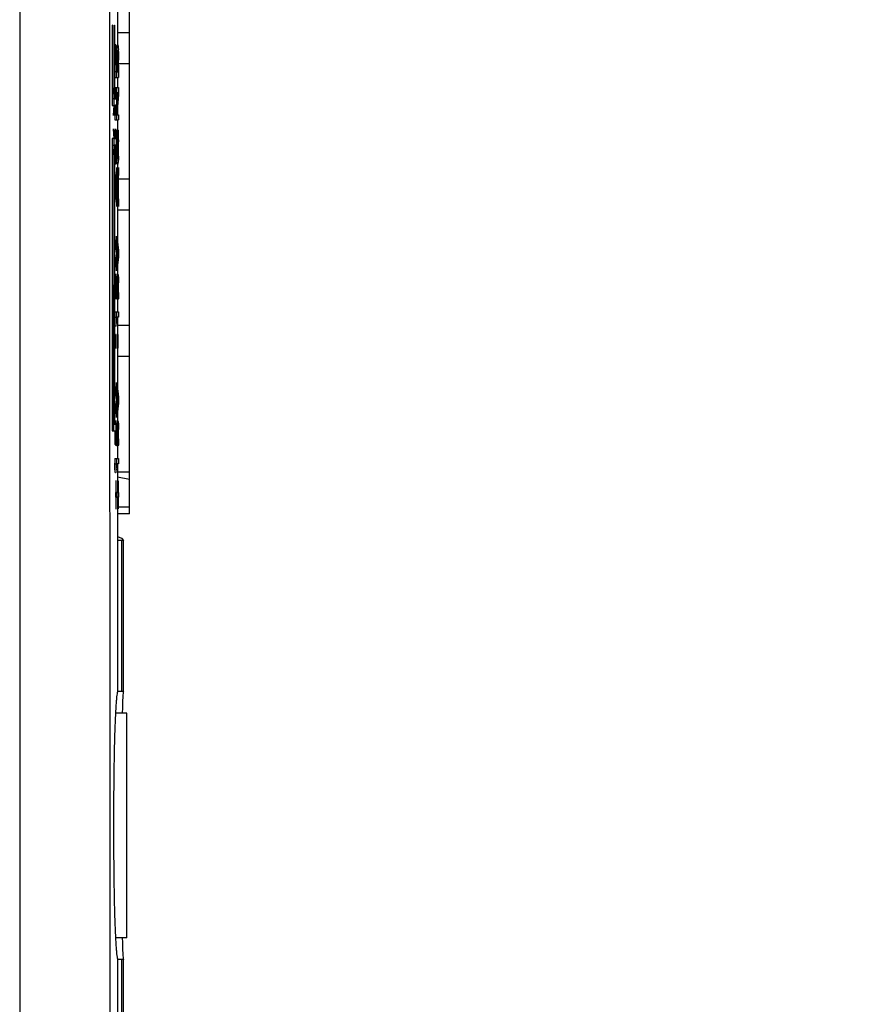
# Model space of a CAD drawing. Header units: inches. Extents: x 0 to 34, y 0 to 22.
# Tile 20 of 129: x 15.9 to 16.8, y 8.6 to 9.6. Entities that reach past the tile are written whole.
import ezdxf

# ---------------------------------------------------------------- set-up
doc = ezdxf.new("R2010")
doc.units = ezdxf.units.IN
doc.header["$LTSCALE"] = 1.87
doc.header["$MEASUREMENT"] = 0
doc.layers.get('0').update_dxf_attribs({"linetype": 'CONTINUOUS'})
doc.layers.add('DIMENSIONS', color=7, linetype='CONTINUOUS')
doc.styles.get("Standard").update_dxf_attribs({"font": 'txt', "width": 0.8})
doc.dimstyles.new('DIMSTYLE_1', dxfattribs={"dimtxt": 0.125, "dimasz": 0.18, "dimexe": 0.18, "dimexo": 0.0625, "dimgap": 0.09, "dimtad": 0, "dimtih": 1, "dimtoh": 1, "dimzin": 4, "dimdsep": 46, "dimtxsty": 'STANDARD', "dimblk": '_FILLED', "dimblk1": '_FILLED', "dimblk2": '_FILLED', "dimcen": 0.09, "dimadec": 0, "dimazin": 0, "dimtp": 0.01, "dimtm": 0.01, "dimtfac": 1, "dimtofl": 0, "dimtmove": 0, "dimatfit": 3, "dimldrblk": '_FILLED', "dimfxl": 1, "dimtolj": 1, "dimtzin": 4, "dimarcsym": 0})

# ---------------------------------------------------------------- blocks, each defined once
blk = doc.blocks.new('*D4')
at = {"layer": 'DIMENSIONS', "color": 2, "linetype": 'CONTINUOUS'}
blk.add_line((16.1264, 10.2948), (16.7389, 10.2948), dxfattribs=at)
at = {"layer": 'DIMENSIONS', "color": 2, "linetype": 'CONTINUOUS', "insert": (16.8014, 10.3573), "char_height": 0.125, "width": 1.125, "attachment_point": 1, "line_spacing_factor": 0.9}
blk.add_mtext('2.90{\\Ftxt.shx;\\W1.000000;\\H0.125000; }[73.8]', dxfattribs=at)
blk = doc.blocks.new('_FILLED')
at = {"color": 0, "linetype": 'BYBLOCK'}
blk.add_solid([(0, 0), (-1, 0.1736), (-1, -0.1736)], dxfattribs=at)
blk = doc.blocks.new('*D5')
at = {"layer": 'DIMENSIONS', "color": 2, "linetype": 'CONTINUOUS'}
blk.add_line((16.1264, 10.5648), (16.7389, 10.5648), dxfattribs=at)
at = {"layer": 'DIMENSIONS', "color": 2, "linetype": 'CONTINUOUS', "insert": (16.8014, 10.6273), "char_height": 0.125, "width": 1.125, "attachment_point": 1, "line_spacing_factor": 0.9}
blk.add_mtext('3.17{\\Ftxt.shx;\\W1.000000;\\H0.125000; }[80.6]', dxfattribs=at)
blk = doc.blocks.new('*D6')
at = {"layer": 'DIMENSIONS', "color": 2, "linetype": 'CONTINUOUS'}
blk.add_line((16.1264, 10.8348), (16.7389, 10.8348), dxfattribs=at)
at = {"layer": 'DIMENSIONS', "color": 2, "linetype": 'CONTINUOUS', "insert": (16.8014, 10.8973), "char_height": 0.125, "width": 1.125, "attachment_point": 1, "line_spacing_factor": 0.9}
blk.add_mtext('3.44{\\Ftxt.shx;\\W1.000000;\\H0.125000; }[87.5]', dxfattribs=at)
blk = doc.blocks.new('*D7')
at = {"layer": 'DIMENSIONS', "color": 2, "linetype": 'CONTINUOUS'}
blk.add_line((16.1264, 11.1048), (16.7389, 11.1048), dxfattribs=at)
at = {"layer": 'DIMENSIONS', "color": 2, "linetype": 'CONTINUOUS', "insert": (16.8014, 11.1673), "char_height": 0.125, "width": 1.125, "attachment_point": 1, "line_spacing_factor": 0.9}
blk.add_mtext('3.71{\\Ftxt.shx;\\W1.000000;\\H0.125000; }[94.3]', dxfattribs=at)
blk = doc.blocks.new('*D8')
at = {"layer": 'DIMENSIONS', "color": 2, "linetype": 'CONTINUOUS'}
blk.add_line((16.1264, 11.5048), (16.7389, 11.5048), dxfattribs=at)
at = {"layer": 'DIMENSIONS', "color": 2, "linetype": 'CONTINUOUS', "insert": (16.8014, 11.5673), "char_height": 0.125, "width": 1.225, "attachment_point": 1, "line_spacing_factor": 0.9}
blk.add_mtext('4.11{\\Ftxt.shx;\\W1.000000;\\H0.125000; }[104.5]', dxfattribs=at)
blk = doc.blocks.new('*D9')
at = {"layer": 'DIMENSIONS', "color": 2, "linetype": 'CONTINUOUS'}
blk.add_line((16.1264, 11.7748), (16.7389, 11.7748), dxfattribs=at)
at = {"layer": 'DIMENSIONS', "color": 2, "linetype": 'CONTINUOUS', "insert": (16.8014, 11.8373), "char_height": 0.125, "width": 1.225, "attachment_point": 1, "line_spacing_factor": 0.9}
blk.add_mtext('4.38{\\Ftxt.shx;\\W1.000000;\\H0.125000; }[111.4]', dxfattribs=at)
blk = doc.blocks.new('*D10')
at = {"layer": 'DIMENSIONS', "color": 2, "linetype": 'CONTINUOUS'}
blk.add_line((16.1264, 12.0448), (16.7389, 12.0448), dxfattribs=at)
at = {"layer": 'DIMENSIONS', "color": 2, "linetype": 'CONTINUOUS', "insert": (16.8014, 12.1073), "char_height": 0.125, "width": 1.225, "attachment_point": 1, "line_spacing_factor": 0.9}
blk.add_mtext('4.65{\\Ftxt.shx;\\W1.000000;\\H0.125000; }[118.2]', dxfattribs=at)

msp = doc.modelspace()

# ---------------------------------------------------------------- linework, layer by layer
at = {"color": 7, "linetype": 'CONTINUOUS'}
for p, q in [((16.0514, 9.099), (16.0514, 12.1537)), ((16.034, 9.6003), (16.0337, 9.6003)), ((16.0337, 9.6003), (16.0337, 9.5179)), ((16.034, 9.5248), (16.034, 9.6003)), ((16.0357, 9.6003), (16.036, 9.6003)), ((16.0357, 9.5179), (16.0357, 9.6003)), ((16.036, 9.6003), (16.036, 9.5248)), ((16.0377, 9.5792), (16.0374, 9.5799)), ((16.0391, 9.5794), (16.0394, 9.5799)), ((16.0365, 9.5709), (16.0364, 9.5654)), ((16.0366, 9.5749), (16.0365, 9.5709)), ((16.0368, 9.5777), (16.0366, 9.5749)), ((16.0367, 9.5673), (16.0368, 9.5699)), ((16.0368, 9.5699), (16.0372, 9.5735)), ((16.0372, 9.5735), (16.0373, 9.5739)), ((16.0382, 9.5731), (16.0377, 9.5792)), ((16.0379, 9.5716), (16.038, 9.5701)), ((16.0383, 9.57), (16.0382, 9.5731)), ((16.0384, 9.5654), (16.0385, 9.5709)), ((16.0385, 9.5709), (16.0386, 9.574)), ((16.0386, 9.5749), (16.0391, 9.5794)), ((16.0388, 9.5699), (16.0386, 9.5637)), ((16.0389, 9.5723), (16.0388, 9.5699)), ((16.0396, 9.5734), (16.0395, 9.5739)), ((16.04, 9.5685), (16.0396, 9.5734)), ((16.04, 9.577), (16.0401, 9.5753)), ((16.0402, 9.5731), (16.0403, 9.5693)), ((16.0366, 9.5638), (16.0367, 9.5673)), ((16.0383, 9.5643), (16.0383, 9.5692)), ((16.0401, 9.5656), (16.04, 9.5685)), ((16.0401, 9.5621), (16.0401, 9.5656)), ((16.0403, 9.5693), (16.0403, 9.5643)), ((16.0364, 9.5584), (16.0364, 9.5466)), ((16.0366, 9.5523), (16.0366, 9.559)), ((16.0381, 9.5523), (16.0366, 9.5523)), ((16.0381, 9.559), (16.0381, 9.5578)), ((16.0381, 9.5578), (16.0381, 9.5523)), ((16.0384, 9.5466), (16.0384, 9.5584)), ((16.0386, 9.559), (16.0386, 9.5523)), ((16.0386, 9.5523), (16.0401, 9.5523)), ((16.0401, 9.5523), (16.0401, 9.5578)), ((16.0404, 9.559), (16.0404, 9.5581)), ((16.0404, 9.5581), (16.0404, 9.5466)), ((16.0364, 9.5466), (16.0404, 9.5466)), ((16.0357, 9.5272), (16.0351, 9.536)), ((16.0351, 9.536), (16.0353, 9.5248)), ((16.0364, 9.5361), (16.0404, 9.5361)), ((16.0364, 9.5361), (16.0364, 9.5309)), ((16.0364, 9.5309), (16.0371, 9.5309)), ((16.0371, 9.536), (16.0381, 9.5219)), ((16.0373, 9.5248), (16.0371, 9.536)), ((16.0375, 9.5309), (16.038, 9.5309)), ((16.038, 9.5309), (16.0377, 9.5273)), ((16.0384, 9.5289), (16.0384, 9.5361)), ((16.04, 9.5309), (16.0384, 9.5309)), ((16.0384, 9.5108), (16.04, 9.5309)), ((16.0404, 9.5361), (16.0404, 9.5289)), ((16.0353, 9.5248), (16.034, 9.5248)), ((16.036, 9.5248), (16.0373, 9.5248)), ((16.0381, 9.5219), (16.0371, 9.5077)), ((16.038, 9.5239), (16.0384, 9.5289)), ((16.0404, 9.5289), (16.0387, 9.5081)), ((16.0337, 9.5179), (16.0353, 9.5179)), ((16.0353, 9.5179), (16.0351, 9.5077)), ((16.0351, 9.5077), (16.0358, 9.5178)), ((16.0373, 9.5179), (16.0357, 9.5179)), ((16.0369, 9.5178), (16.0364, 9.5108)), ((16.0364, 9.5108), (16.0364, 9.503)), ((16.0367, 9.5081), (16.0372, 9.5147)), ((16.0371, 9.5077), (16.0373, 9.5179)), ((16.0384, 9.503), (16.0384, 9.5108)), ((16.0364, 9.503), (16.0404, 9.503)), ((16.0384, 9.5081), (16.0367, 9.5081)), ((16.0387, 9.5081), (16.0404, 9.5081)), ((16.0404, 9.5081), (16.0404, 9.503)), ((16.0359, 9.4839), (16.0351, 9.4938)), ((16.0351, 9.4938), (16.0353, 9.484)), ((16.0365, 9.4897), (16.0364, 9.4864)), ((16.0366, 9.4911), (16.0365, 9.4897)), ((16.0369, 9.4924), (16.0366, 9.4911)), ((16.0369, 9.4862), (16.0369, 9.4924)), ((16.0371, 9.4938), (16.0381, 9.4805)), ((16.0373, 9.484), (16.0371, 9.4938)), ((16.0383, 9.4925), (16.0373, 9.4925)), ((16.0373, 9.4925), (16.0373, 9.491)), ((16.0384, 9.4864), (16.0385, 9.4897)), ((16.0385, 9.4897), (16.0387, 9.492)), ((16.0387, 9.492), (16.0389, 9.4924)), ((16.0389, 9.4924), (16.0389, 9.4862)), ((16.0393, 9.4925), (16.0403, 9.4925)), ((16.0393, 9.4775), (16.0393, 9.4925)), ((16.0353, 9.484), (16.0337, 9.484)), ((16.0337, 9.484), (16.0337, 9.1842)), ((16.0356, 9.1842), (16.0357, 9.484)), ((16.0357, 9.484), (16.0373, 9.484)), ((16.0367, 9.4843), (16.0369, 9.4862)), ((16.0381, 9.4805), (16.0371, 9.4672)), ((16.0376, 9.4869), (16.0381, 9.4869)), ((16.0387, 9.485), (16.0386, 9.4799)), ((16.0389, 9.4862), (16.0387, 9.485)), ((16.0401, 9.4869), (16.0395, 9.4869)), ((16.0395, 9.4869), (16.0395, 9.4775)), ((16.034, 9.4771), (16.0353, 9.4771)), ((16.034, 9.1911), (16.034, 9.4771)), ((16.0353, 9.4771), (16.0351, 9.4672)), ((16.0351, 9.4672), (16.0357, 9.4755)), ((16.036, 9.4771), (16.036, 9.1911)), ((16.0373, 9.4771), (16.0361, 9.4771)), ((16.0367, 9.4678), (16.0366, 9.4701)), ((16.0371, 9.4672), (16.0373, 9.4771)), ((16.0381, 9.4698), (16.038, 9.4677)), ((16.0385, 9.4662), (16.0384, 9.4692)), ((16.0386, 9.4701), (16.0387, 9.4678)), ((16.0395, 9.4775), (16.0393, 9.4775)), ((16.04, 9.4671), (16.0401, 9.4698)), ((16.0402, 9.477), (16.0402, 9.478)), ((16.0365, 9.4662), (16.0367, 9.4614)), ((16.0367, 9.4614), (16.037, 9.4584)), ((16.0376, 9.4637), (16.0374, 9.4634)), ((16.038, 9.4671), (16.0376, 9.4637)), ((16.0379, 9.46), (16.0382, 9.4632)), ((16.0382, 9.4632), (16.0383, 9.467)), ((16.0386, 9.4629), (16.0385, 9.4662)), ((16.0387, 9.4678), (16.0391, 9.4638)), ((16.039, 9.4584), (16.0387, 9.4614)), ((16.0392, 9.4636), (16.0394, 9.4634)), ((16.0399, 9.46), (16.0397, 9.4581)), ((16.0398, 9.4649), (16.0399, 9.4658)), ((16.0402, 9.4632), (16.0399, 9.46)), ((16.0403, 9.466), (16.0402, 9.4632)), ((16.0384, 9.4541), (16.0364, 9.4376)), ((16.037, 9.4584), (16.0374, 9.4575)), ((16.0384, 9.448), (16.0384, 9.4541)), ((16.0384, 9.4376), (16.0404, 9.4541)), ((16.0394, 9.4575), (16.039, 9.4584)), ((16.0397, 9.4581), (16.0394, 9.4575)), ((16.0404, 9.4541), (16.0404, 9.448)), ((16.0366, 9.4343), (16.0376, 9.4418)), ((16.0376, 9.4418), (16.0376, 9.4264)), ((16.0378, 9.4435), (16.0384, 9.448)), ((16.0378, 9.4246), (16.0378, 9.4435)), ((16.0396, 9.4418), (16.0386, 9.4343)), ((16.0396, 9.4264), (16.0396, 9.4418)), ((16.0404, 9.448), (16.0398, 9.4435)), ((16.0398, 9.4435), (16.0398, 9.4246)), ((16.0364, 9.4376), (16.0364, 9.4315)), ((16.0364, 9.4315), (16.0384, 9.4143)), ((16.0376, 9.4264), (16.0366, 9.4343)), ((16.0384, 9.4315), (16.0384, 9.4376)), ((16.0404, 9.4143), (16.0384, 9.4315)), ((16.0386, 9.4343), (16.0396, 9.4264)), ((16.0384, 9.4201), (16.0378, 9.4246)), ((16.0384, 9.4143), (16.0384, 9.4201)), ((16.0398, 9.4246), (16.0404, 9.4201)), ((16.0404, 9.4201), (16.0404, 9.4143)), ((16.0364, 9.384), (16.0364, 9.3783)), ((16.0384, 9.369), (16.0364, 9.384)), ((16.0364, 9.3783), (16.0381, 9.3661)), ((16.0384, 9.3783), (16.0384, 9.384)), ((16.0384, 9.384), (16.0404, 9.369)), ((16.0401, 9.3661), (16.0384, 9.3783)), ((16.0384, 9.3628), (16.0384, 9.369)), ((16.0404, 9.369), (16.0404, 9.3628)), ((16.0381, 9.3661), (16.0364, 9.3545)), ((16.0364, 9.3482), (16.0384, 9.3628)), ((16.0384, 9.3545), (16.0401, 9.3661)), ((16.0404, 9.3628), (16.0384, 9.3482)), ((16.0364, 9.3545), (16.0364, 9.3482)), ((16.0384, 9.3482), (16.0384, 9.3545)), ((16.0367, 9.3427), (16.0365, 9.3427)), ((16.0365, 9.3427), (16.0365, 9.3207)), ((16.0367, 9.3252), (16.0367, 9.3427)), ((16.0374, 9.3427), (16.0372, 9.3368)), ((16.0375, 9.3373), (16.0376, 9.3389)), ((16.0376, 9.3389), (16.0377, 9.3393)), ((16.0379, 9.3445), (16.0377, 9.3448)), ((16.038, 9.3439), (16.0379, 9.3445)), ((16.0382, 9.3409), (16.038, 9.3439)), ((16.038, 9.3376), (16.0381, 9.3349)), ((16.0384, 9.3361), (16.0382, 9.3409)), ((16.0384, 9.3427), (16.0387, 9.3427)), ((16.0384, 9.3207), (16.0384, 9.3427)), ((16.0387, 9.3427), (16.0387, 9.3255)), ((16.0391, 9.3366), (16.0395, 9.3443)), ((16.0395, 9.3443), (16.0397, 9.3448)), ((16.0397, 9.3448), (16.04, 9.3439)), ((16.0399, 9.3389), (16.0397, 9.3393)), ((16.04, 9.3376), (16.0399, 9.3389)), ((16.04, 9.3439), (16.0402, 9.3408)), ((16.0401, 9.3349), (16.04, 9.3376)), ((16.0402, 9.3408), (16.0404, 9.336)), ((16.0371, 9.3331), (16.0372, 9.3274)), ((16.0374, 9.3266), (16.0373, 9.33)), ((16.0374, 9.3349), (16.0375, 9.3373)), ((16.0381, 9.3284), (16.038, 9.326)), ((16.0393, 9.3248), (16.0391, 9.3301)), ((16.04, 9.3259), (16.0401, 9.3284)), ((16.0365, 9.3207), (16.0375, 9.3197)), ((16.0373, 9.3252), (16.0367, 9.3252)), ((16.0375, 9.3258), (16.0374, 9.3266)), ((16.0376, 9.3248), (16.0375, 9.3258)), ((16.0376, 9.3196), (16.0376, 9.3248)), ((16.0379, 9.325), (16.0379, 9.3192)), ((16.038, 9.326), (16.038, 9.3254)), ((16.038, 9.3254), (16.038, 9.3252)), ((16.0396, 9.3196), (16.0385, 9.3206)), ((16.0387, 9.3255), (16.0393, 9.3248)), ((16.0394, 9.3266), (16.0395, 9.3258)), ((16.0395, 9.3258), (16.0396, 9.325)), ((16.0396, 9.325), (16.0396, 9.3248)), ((16.0396, 9.3248), (16.0396, 9.3196)), ((16.0399, 9.325), (16.04, 9.3259)), ((16.0399, 9.3192), (16.0399, 9.325)), ((16.0401, 9.3196), (16.0399, 9.3192)), ((16.0403, 9.3223), (16.0401, 9.3199)), ((16.0401, 9.3199), (16.0401, 9.3196)), ((16.0404, 9.3262), (16.0403, 9.3223)), ((16.0365, 9.3061), (16.0404, 9.3061)), ((16.0365, 9.3061), (16.0365, 9.3011)), ((16.0368, 9.3007), (16.0384, 9.3007)), ((16.0384, 9.3007), (16.0384, 9.3061)), ((16.0404, 9.3007), (16.0387, 9.3007)), ((16.0404, 9.3061), (16.0404, 9.3007)), ((16.0368, 9.2916), (16.037, 9.2916)), ((16.039, 9.2916), (16.0387, 9.2916)), ((16.0377, 9.2831), (16.0375, 9.2831)), ((16.0375, 9.2831), (16.0375, 9.2689)), ((16.0395, 9.2831), (16.0397, 9.2831)), ((16.0395, 9.2689), (16.0395, 9.2831)), ((16.0397, 9.2831), (16.0397, 9.2689)), ((16.0375, 9.2689), (16.0377, 9.2689)), ((16.0397, 9.2689), (16.0395, 9.2689)), ((16.0364, 9.2339), (16.0364, 9.2282)), ((16.0384, 9.2188), (16.0364, 9.2339)), ((16.0364, 9.2282), (16.0381, 9.216)), ((16.0384, 9.2282), (16.0384, 9.2339)), ((16.0384, 9.2339), (16.0404, 9.2188)), ((16.0401, 9.216), (16.0384, 9.2282)), ((16.0384, 9.2126), (16.0384, 9.2188)), ((16.0404, 9.2188), (16.0404, 9.2126)), ((16.0381, 9.216), (16.0364, 9.2044)), ((16.0364, 9.1981), (16.0384, 9.2126)), ((16.0384, 9.2044), (16.0401, 9.216)), ((16.0404, 9.2126), (16.0384, 9.1981)), ((16.0364, 9.2044), (16.0364, 9.1981)), ((16.0384, 9.1981), (16.0384, 9.2044)), ((16.0356, 9.1911), (16.034, 9.1911)), ((16.036, 9.1911), (16.0376, 9.1911)), ((16.0367, 9.1925), (16.0365, 9.1925)), ((16.0365, 9.1925), (16.0365, 9.1911)), ((16.0367, 9.1911), (16.0367, 9.1925)), ((16.0374, 9.1925), (16.0373, 9.1912)), ((16.0376, 9.1911), (16.0376, 9.1842)), ((16.0376, 9.1887), (16.0377, 9.1891)), ((16.0379, 9.1943), (16.0377, 9.1946)), ((16.038, 9.1938), (16.0379, 9.1943)), ((16.0382, 9.1907), (16.038, 9.1938)), ((16.038, 9.1875), (16.0382, 9.1843)), ((16.0384, 9.1859), (16.0382, 9.1907)), ((16.0384, 9.1925), (16.0387, 9.1925)), ((16.0384, 9.1705), (16.0384, 9.1925)), ((16.0387, 9.1925), (16.0387, 9.1754)), ((16.0392, 9.1899), (16.0395, 9.1941)), ((16.0395, 9.1941), (16.0397, 9.1946)), ((16.0397, 9.1946), (16.04, 9.1938)), ((16.0399, 9.1888), (16.0397, 9.1891)), ((16.04, 9.1874), (16.0399, 9.1888)), ((16.04, 9.1938), (16.0402, 9.1907)), ((16.0401, 9.1847), (16.04, 9.1874)), ((16.0402, 9.1907), (16.0404, 9.1858)), ((16.0337, 9.1842), (16.0376, 9.1842)), ((16.0365, 9.1842), (16.0365, 9.1705)), ((16.0367, 9.175), (16.0367, 9.1842)), ((16.0374, 9.1764), (16.0373, 9.1798)), ((16.0375, 9.1757), (16.0374, 9.1764)), ((16.0381, 9.1782), (16.038, 9.1758)), ((16.0393, 9.1746), (16.0391, 9.1799)), ((16.0394, 9.1764), (16.0395, 9.1757)), ((16.04, 9.1758), (16.0401, 9.1782)), ((16.0404, 9.1761), (16.0403, 9.1721)), ((16.0365, 9.1705), (16.0376, 9.1695)), ((16.0373, 9.175), (16.0367, 9.175)), ((16.0376, 9.1746), (16.0375, 9.1757)), ((16.0376, 9.1695), (16.0376, 9.1746)), ((16.0379, 9.1749), (16.0379, 9.169)), ((16.038, 9.1758), (16.038, 9.1753)), ((16.038, 9.1753), (16.038, 9.175)), ((16.0396, 9.1695), (16.0384, 9.1705)), ((16.0387, 9.1754), (16.0393, 9.1746)), ((16.0395, 9.1757), (16.0395, 9.1749)), ((16.0395, 9.1749), (16.0396, 9.1746)), ((16.0396, 9.1746), (16.0396, 9.1695)), ((16.0399, 9.1749), (16.04, 9.1758)), ((16.0399, 9.169), (16.0399, 9.1749)), ((16.0401, 9.1694), (16.0399, 9.169)), ((16.0403, 9.1721), (16.0401, 9.1697)), ((16.0401, 9.1697), (16.0401, 9.1694)), ((16.0365, 9.156), (16.0404, 9.156)), ((16.0365, 9.156), (16.0365, 9.1509)), ((16.0384, 9.1505), (16.0384, 9.156)), ((16.0404, 9.156), (16.0404, 9.1505)), ((16.0368, 9.1505), (16.0384, 9.1505)), ((16.0404, 9.1505), (16.0387, 9.1505)), ((16.0368, 9.1414), (16.037, 9.1414)), ((16.039, 9.1414), (16.0387, 9.1414)), ((16.0514, 9.1345), (16.0393, 9.1369)), ((16.0378, 9.1331), (16.0376, 9.1331)), ((16.0376, 9.1331), (16.0376, 9.121)), ((16.0396, 9.1331), (16.0398, 9.1331)), ((16.0396, 9.121), (16.0396, 9.1331)), ((16.0398, 9.1331), (16.0398, 9.121)), ((16.0384, 9.121), (16.037, 9.121)), ((16.037, 9.121), (16.037, 9.1163)), ((16.037, 9.1163), (16.0384, 9.1163)), ((16.0376, 9.1163), (16.0376, 9.1042)), ((16.0384, 9.1163), (16.0384, 9.121)), ((16.039, 9.121), (16.0404, 9.121)), ((16.039, 9.1163), (16.039, 9.121)), ((16.0404, 9.1163), (16.039, 9.1163)), ((16.0396, 9.1042), (16.0396, 9.1163)), ((16.0398, 9.1163), (16.0398, 9.1042)), ((16.0404, 9.121), (16.0404, 9.1163)), ((16.0514, 9.1061), (16.0396, 9.1061)), ((16.0376, 9.1042), (16.0378, 9.1042)), ((16.0398, 9.1042), (16.0396, 9.1042)), ((16.0514, 9.099), (16.0396, 9.099)), ((16.0454, 9.072), (16.0393, 9.072)), ((16.0454, 8.9225), (16.0454, 9.072)), ((16.0393, 8.9218), (16.0391, 8.9168)), ((16.0393, 8.9175), (16.0453, 8.9175)), ((16.0453, 8.9175), (16.0454, 8.92)), ((16.0391, 8.6428), (16.0393, 8.6378)), ((16.0453, 8.6421), (16.0391, 8.6421)), ((16.0453, 8.6415), (16.0453, 8.6421)), ((16.0454, 8.6371), (16.0453, 8.6415)), ((16.0393, 8.6378), (16.0393, 8.4718)), ((16.0454, 8.4725), (16.0454, 8.6371))]:
    msp.add_line(p, q, dxfattribs=at)
at = {"color": 6, "linetype": 'CONTINUOUS'}
for p, q in [((15.9389, 10.2598), (15.9389, 7.7048)), ((16.0305, 10.2631), (16.032, 7.7048)), ((16.0393, 9.6233), (16.0393, 9.5799)), ((16.0514, 9.5923), (16.0393, 9.5923)), ((16.0393, 9.5739), (16.0393, 9.5523)), ((16.0514, 9.5604), (16.0401, 9.5604)), ((16.0393, 9.5466), (16.0393, 9.536)), ((16.0393, 9.5309), (16.0393, 9.5219)), ((16.0393, 9.5157), (16.0393, 9.5077)), ((16.0393, 9.503), (16.0393, 9.4925)), ((16.0393, 9.4771), (16.0393, 9.4632)), ((16.0393, 9.4575), (16.0393, 9.4452)), ((16.0393, 9.4393), (16.0393, 9.4291)), ((16.0514, 9.4423), (16.0396, 9.4423)), ((16.0393, 9.4236), (16.0393, 9.3771)), ((16.0514, 9.4104), (16.0393, 9.4104)), ((16.0393, 9.3717), (16.0393, 9.3608)), ((16.0393, 9.3545), (16.0393, 9.3409)), ((16.0393, 9.3196), (16.0393, 9.3061)), ((16.0393, 9.3007), (16.0393, 9.2269)), ((16.0514, 9.2923), (16.0387, 9.2923)), ((16.0514, 9.2604), (16.0393, 9.2604)), ((16.0393, 9.2216), (16.0393, 9.2106)), ((16.0393, 9.2044), (16.0393, 9.1911)), ((16.0393, 9.1695), (16.0393, 9.156)), ((16.0393, 9.1505), (16.0393, 9.121)), ((16.0387, 9.1423), (16.0514, 9.1423)), ((16.0393, 9.1163), (16.0393, 8.9218)), ((16.0393, 9.0761), (16.0433, 9.0741)), ((16.0433, 9.0741), (16.0454, 9.072)), ((16.0433, 9.072), (16.0433, 8.9175)), ((16.0489, 8.8949), (16.0372, 8.8949)), ((16.0489, 8.6646), (16.0489, 8.8949)), ((16.0489, 8.6646), (16.0372, 8.6646)), ((16.0433, 8.6421), (16.0433, 8.4675))]:
    msp.add_line(p, q, dxfattribs=at)
at = {"color": 7, "linetype": 'CONTINUOUS'}
for centre, radius, start, end in [((15.9289, 9.5644), 0.1092, 2.1708, 2.99), ((15.7772, 9.565), 0.2612, 0.9374, 1.0987), ((16.114, 9.5704), 0.0755, 176.5792, 177.2224), ((15.9296, 9.5689), 0.1107, 2.731, 3.3111), ((15.8937, 9.5672), 0.1466, 2.3329, 2.7488), ((16.7647, 9.5596), 0.7283, 179.5474, 180.0944), ((16.6328, 9.5582), 0.5962, 179.4621, 179.9154), ((15.8785, 9.5634), 0.1596, 0.8163, 1.8449), ((15.7115, 9.5608), 0.3266, 0.2346, 0.8534), ((15.3107, 9.5582), 0.7274, 0.0639, 0.3061), ((16.8435, 9.5594), 0.8051, 179.5701, 180.0677), ((16.5502, 9.5586), 0.5116, 179.4251, 179.9528), ((15.2439, 9.558), 0.7962, 359.9846, 0.2957), ((15.0191, 9.5586), 1.0213, 0.0231, 0.3191), ((15.0554, 9.4767), 0.983, 0.7554, 0.9213), ((15.091, 9.4772), 0.9474, 0.6258, 0.7556), ((15.0715, 9.4769), 0.9689, 0.6279, 0.9225), ((16.2799, 9.4802), 0.2435, 178.5404, 179.0919), ((15.4361, 9.4783), 0.6021, 0.538, 0.8206), ((15.4077, 9.478), 0.6305, 0.2295, 0.5363), ((15.4281, 9.478), 0.6101, 359.9982, 0.2355), ((16.4933, 9.4776), 0.455, 179.3996, 179.9943), ((15.1159, 9.4775), 0.9225, 0.3878, 0.6264), ((16.3356, 9.4791), 0.2972, 178.5898, 179.3831), ((16.2415, 9.4768), 0.2029, 179.1309, 179.9549), ((15.4424, 9.4783), 0.5978, 0.5378, 0.8216), ((15.3997, 9.4779), 0.6405, 0.2657, 0.5346), ((15.4201, 9.478), 0.6201, 360, 0.2683), ((15.114, 9.4774), 0.9264, 0.3231, 0.6263), ((15.1731, 9.4778), 0.8674, 0.1825, 0.3224), ((15.2527, 9.478), 0.7877, 359.9986, 0.1833), ((16.6658, 9.478), 0.6295, 180.0324, 180.442), ((16.4446, 9.4764), 0.4083, 180.46, 181.0015), ((16.2877, 9.4737), 0.2513, 181.0235, 181.5012), ((16.3714, 9.4772), 0.3348, 180.0447, 180.6699), ((16.2508, 9.4757), 0.2143, 180.6259, 181.4904), ((15.7695, 9.4766), 0.2686, 358.5447, 359.3355), ((15.5722, 9.4787), 0.466, 359.3632, 359.9155), ((16.6153, 9.4777), 0.5769, 180.0138, 180.4605), ((15.7071, 9.4751), 0.3313, 358.595, 359.4559), ((16.4219, 9.4761), 0.3836, 180.4423, 181.0234), ((16.3828, 9.4773), 0.3443, 180.0532, 180.6583), ((16.2758, 9.4761), 0.2373, 180.6638, 181.4508), ((15.7933, 9.4762), 0.2469, 358.5037, 359.3783), ((15.6404, 9.4782), 0.3998, 359.3308, 359.831), ((15.6774, 9.4757), 0.363, 358.6112, 359.4041), ((15.4179, 9.478), 0.6225, 359.4376, 359.9991), ((16.1887, 9.4712), 0.1523, 181.5333, 181.8767), ((16.1238, 9.4725), 0.0872, 183.1458, 183.5704), ((16.1098, 9.4717), 0.0731, 183.5711, 183.8512), ((16.0903, 9.4703), 0.0536, 183.814, 184.6503), ((16.0697, 9.4686), 0.033, 184.5868, 185.833), ((15.9726, 9.4706), 0.0655, 357.0006, 357.4826), ((16.1277, 9.4676), 0.0892, 183.0325, 184.0189), ((15.9881, 9.47), 0.0519, 355.3212, 356.3987), ((15.9643, 9.4716), 0.0758, 356.3349, 356.6034), ((15.804, 9.4729), 0.2363, 358.3389, 358.5528), ((16.2509, 9.3329), 0.2138, 178.9629, 179.9511), ((16.1926, 9.3319), 0.1555, 181.6654, 181.9984), ((16.196, 9.3315), 0.1587, 178.7609, 179.8499), ((16.1966, 9.332), 0.1593, 180.0279, 180.4311), ((16.1992, 9.332), 0.1619, 180.4293, 180.691), ((15.8891, 9.3318), 0.1491, 0.4954, 1.1895), ((15.8793, 9.3318), 0.1589, 358.7846, 359.9155), ((15.8514, 9.3314), 0.1868, 0.0355, 0.5264), ((15.7167, 9.3305), 0.3217, 0.0549, 0.9986), ((15.7551, 9.3309), 0.2833, 359.1217, 359.9784), ((16.2384, 9.333), 0.1993, 178.9666, 179.9874), ((16.2908, 9.3334), 0.2517, 180.0857, 180.3601), ((16.2597, 9.3332), 0.2206, 180.348, 180.8109), ((16.1345, 9.3326), 0.0951, 177.6469, 178.9872), ((16.1681, 9.3319), 0.1287, 178.9375, 179.4544), ((16.1732, 9.3318), 0.1339, 179.4446, 179.9649), ((16.192, 9.3319), 0.1527, 180.0145, 181.3983), ((16.1263, 9.3304), 0.0869, 181.455, 182.494), ((15.8642, 9.3315), 0.1759, 0.0228, 1.1213), ((15.8966, 9.3316), 0.1435, 358.7363, 359.6762), ((15.8742, 9.3318), 0.166, 359.6353, 359.9062), ((15.7325, 9.3306), 0.3079, 0.4765, 0.9997), ((15.7314, 9.3306), 0.309, 0.2505, 0.4813), ((15.7479, 9.3307), 0.2925, 0.0274, 0.251), ((15.7404, 9.331), 0.3, 359.0815, 359.9509), ((16.1417, 9.3301), 0.1045, 181.9941, 182.7065), ((15.544, 9.2813), 0.4928, 1.6098, 2.3061), ((15.6559, 9.2854), 0.3812, 1.9008, 2.298), ((15.3591, 9.276), 0.6781, 1.3113, 1.8586), ((15.595, 9.2832), 0.4438, 1.9507, 2.3124), ((15.3572, 9.2752), 0.6817, 1.6712, 1.9394), ((15.6172, 9.2838), 0.4219, 1.5202, 2.2926), ((15.1181, 9.2683), 0.919, 1.4535, 1.674), ((15.0845, 9.2673), 0.9546, 1.4576, 1.6697), ((15.3035, 9.2747), 0.7358, 1.3148, 1.5821), ((16.2021, 9.1836), 0.1629, 177.7797, 178.9854), ((16.239, 9.1829), 0.1998, 178.9686, 179.9876), ((16.1353, 9.1824), 0.096, 177.6583, 178.9906), ((16.2608, 9.1826), 0.2237, 179.6024, 179.9349), ((16.2812, 9.1833), 0.244, 180.0835, 180.7847), ((16.2199, 9.1825), 0.1828, 180.8084, 181.6579), ((16.1863, 9.1815), 0.1492, 181.6703, 182.0226), ((16.1369, 9.1798), 0.0997, 182.0189, 182.7482), ((16.2012, 9.1813), 0.1639, 178.9642, 179.8466), ((16.1949, 9.1818), 0.1575, 180.0258, 180.4232), ((16.1993, 9.1818), 0.162, 180.4195, 180.691), ((15.8785, 9.1816), 0.1597, 358.7906, 359.919), ((15.8765, 9.1815), 0.1617, 0.5097, 0.9714), ((15.8514, 9.1813), 0.1868, 0.0388, 0.5213), ((15.7168, 9.1803), 0.3216, 0.0549, 0.9987), ((15.754, 9.1807), 0.2844, 359.1251, 359.9797), ((16.2895, 9.1833), 0.2504, 180.0836, 180.3594), ((16.26, 9.183), 0.2209, 180.3478, 180.8084), ((16.1688, 9.1817), 0.1295, 178.9415, 179.4572), ((16.1738, 9.1816), 0.1345, 179.4475, 179.9655), ((16.192, 9.1817), 0.1527, 180.0145, 181.3983), ((16.1263, 9.1802), 0.0869, 181.455, 182.494), ((15.8651, 9.1813), 0.1751, 0.0234, 1.1238), ((15.8956, 9.1814), 0.1445, 358.7433, 359.681), ((15.8736, 9.1816), 0.1666, 359.6407, 359.91), ((15.7384, 9.1806), 0.302, 0.7091, 1.0015), ((15.7253, 9.1804), 0.3151, 0.4754, 0.7116), ((15.7318, 9.1804), 0.3086, 0.2451, 0.4762), ((15.7482, 9.1805), 0.2922, 0.0274, 0.2455), ((15.7385, 9.1809), 0.3019, 359.083, 359.951), ((15.5426, 9.1311), 0.4942, 1.6106, 2.305), ((15.6557, 9.1352), 0.3813, 1.9011, 2.2981), ((15.3597, 9.1259), 0.6775, 1.3114, 1.8591), ((15.5936, 9.133), 0.4452, 1.9506, 2.3112), ((15.3567, 9.1251), 0.6823, 1.6716, 1.9395), ((15.6171, 9.1337), 0.422, 1.5207, 2.2928), ((15.1186, 9.1181), 0.9184, 1.4536, 1.6742), ((15.0848, 9.1171), 0.9543, 1.4578, 1.6699), ((15.3042, 9.1246), 0.735, 1.3149, 1.5824), ((15.7805, 8.9221), 0.2649, 359.556, 0.0879)]:
    msp.add_arc(centre, radius, start, end, dxfattribs=at)
at = {"color": 6, "linetype": 'CONTINUOUS'}
for start_param, end_param in [(0.062979, 0.579227), (-3.72082, -3.204571)]:
    msp.add_ellipse((16.0454, 8.7798), major_axis=(0, 0.138), ratio=0.017455, start_param=start_param, end_param=end_param, dxfattribs=at)
at = {"color": 7, "linetype": 'CONTINUOUS'}
for points, knots in [([(16.0374, 9.5799), (16.0373, 9.5799), (16.0372, 9.5798), (16.0372, 9.5796), (16.0371, 9.5794), (16.037, 9.5791), (16.0369, 9.5786), (16.0369, 9.5781), (16.0368, 9.5777)], [0, 0, 0, 0, 0.074743, 0.147154, 0.248081, 0.379822, 0.546141, 1, 1, 1, 1]), ([(16.0394, 9.5799), (16.0394, 9.5799), (16.0395, 9.5799), (16.0395, 9.5797), (16.0396, 9.5795), (16.0397, 9.5792), (16.0398, 9.5788), (16.0399, 9.5781), (16.0399, 9.5774), (16.04, 9.577)], [0, 0, 0, 0, 0.027242, 0.073286, 0.144923, 0.244554, 0.374099, 0.538746, 1, 1, 1, 1]), ([(16.0374, 9.5739), (16.0374, 9.5739), (16.0375, 9.5739), (16.0375, 9.5738), (16.0376, 9.5736), (16.0376, 9.5734), (16.0377, 9.5731), (16.0377, 9.5727), (16.0378, 9.5722), (16.0378, 9.5718), (16.0379, 9.5716)], [0, 0, 0, 0, 0.025075, 0.065577, 0.13246, 0.229157, 0.358084, 0.524805, 0.736422, 1, 1, 1, 1]), ([(16.0394, 9.5739), (16.0394, 9.5739), (16.0393, 9.5739), (16.0393, 9.5738), (16.0392, 9.5737), (16.0392, 9.5735), (16.0391, 9.5733), (16.039, 9.5731), (16.039, 9.5727), (16.039, 9.5724), (16.0389, 9.5723)], [0, 0, 0, 0, 0.032549, 0.076629, 0.145174, 0.241758, 0.368384, 0.531462, 0.739262, 1, 1, 1, 1]), ([(16.0374, 9.4634), (16.0373, 9.4634), (16.0372, 9.4635), (16.0372, 9.4636), (16.0371, 9.4638), (16.0371, 9.4641), (16.037, 9.4646), (16.0369, 9.465), (16.0369, 9.4653)], [0, 0, 0, 0, 0.072857, 0.144352, 0.244392, 0.37516, 0.541096, 1, 1, 1, 1]), ([(16.0374, 9.4575), (16.0375, 9.4575), (16.0375, 9.4576), (16.0376, 9.4578), (16.0377, 9.4581), (16.0377, 9.4584), (16.0378, 9.459), (16.0379, 9.4596), (16.0379, 9.46)], [0, 0, 0, 0, 0.071954, 0.144079, 0.245123, 0.377411, 0.544548, 1, 1, 1, 1]), ([(16.0394, 9.4634), (16.0394, 9.4634), (16.0394, 9.4634), (16.0395, 9.4635), (16.0395, 9.4636), (16.0396, 9.4637), (16.0396, 9.4639), (16.0397, 9.4642), (16.0398, 9.4645), (16.0398, 9.4647), (16.0398, 9.4649)], [0, 0, 0, 0, 0.035006, 0.079946, 0.148495, 0.244552, 0.370178, 0.532141, 0.739187, 1, 1, 1, 1]), ([(16.0377, 9.3448), (16.0377, 9.3448), (16.0376, 9.3447), (16.0376, 9.3445), (16.0376, 9.3443), (16.0375, 9.344), (16.0374, 9.3435), (16.0374, 9.343), (16.0374, 9.3427)], [0, 0, 0, 0, 0.06056, 0.126937, 0.225127, 0.359526, 0.532587, 1, 1, 1, 1]), ([(16.0377, 9.3393), (16.0377, 9.3393), (16.0378, 9.3393), (16.0378, 9.3392), (16.0379, 9.3391), (16.0379, 9.339), (16.0379, 9.3388), (16.038, 9.3385), (16.038, 9.3381), (16.038, 9.3378), (16.038, 9.3376)], [0, 0, 0, 0, 0.023131, 0.057091, 0.118761, 0.210646, 0.334313, 0.498775, 0.716511, 1, 1, 1, 1]), ([(16.0397, 9.3393), (16.0397, 9.3393), (16.0397, 9.3393), (16.0397, 9.3393), (16.0397, 9.3392), (16.0396, 9.3392), (16.0396, 9.3391), (16.0396, 9.339), (16.0396, 9.3387), (16.0395, 9.3383), (16.0395, 9.3378), (16.0394, 9.3372), (16.0394, 9.3367), (16.0394, 9.3365)], [0, 0, 0, 0, 0.007647, 0.016404, 0.029802, 0.049439, 0.076181, 0.11067, 0.205278, 0.338302, 0.514618, 0.735865, 1, 1, 1, 1]), ([(16.0379, 9.3192), (16.0379, 9.3191), (16.038, 9.3192), (16.038, 9.3194), (16.0381, 9.3196), (16.0381, 9.3201), (16.0382, 9.3209), (16.0382, 9.3219), (16.0383, 9.3232), (16.0383, 9.3248), (16.0384, 9.3259), (16.0384, 9.3266)], [0, 0, 0, 0, 0.013762, 0.029267, 0.051714, 0.119862, 0.222352, 0.361679, 0.539872, 0.755094, 1, 1, 1, 1]), ([(16.0377, 9.1946), (16.0377, 9.1946), (16.0376, 9.1945), (16.0376, 9.1944), (16.0376, 9.1942), (16.0375, 9.1939), (16.0374, 9.1933), (16.0374, 9.1928), (16.0374, 9.1925)], [0, 0, 0, 0, 0.060709, 0.127183, 0.22545, 0.359901, 0.532957, 1, 1, 1, 1]), ([(16.0377, 9.1891), (16.0377, 9.1891), (16.0378, 9.1892), (16.0378, 9.1891), (16.0379, 9.189), (16.0379, 9.1888), (16.0379, 9.1886), (16.038, 9.1883), (16.038, 9.1879), (16.038, 9.1876), (16.038, 9.1875)], [0, 0, 0, 0, 0.022932, 0.057053, 0.118901, 0.21099, 0.334919, 0.499555, 0.717162, 1, 1, 1, 1]), ([(16.0397, 9.1891), (16.0397, 9.1892), (16.0397, 9.189), (16.0396, 9.189), (16.0396, 9.1888), (16.0396, 9.1886), (16.0395, 9.1882), (16.0395, 9.1877), (16.0394, 9.187), (16.0394, 9.1866), (16.0394, 9.1863)], [0, 0, 0, 0, 0.044465, 0.071444, 0.10622, 0.201547, 0.335431, 0.51268, 0.734891, 1, 1, 1, 1]), ([(16.0379, 9.169), (16.0379, 9.169), (16.038, 9.1691), (16.038, 9.1692), (16.0381, 9.1694), (16.0381, 9.1699), (16.0382, 9.1707), (16.0382, 9.1717), (16.0383, 9.1731), (16.0383, 9.1746), (16.0384, 9.1758), (16.0384, 9.1764)], [0, 0, 0, 0, 0.013764, 0.029279, 0.051739, 0.119907, 0.222404, 0.361742, 0.539978, 0.755219, 1, 1, 1, 1])]:
    msp.add_open_spline(points, degree=3, knots=knots, dxfattribs=at)
at = {"color": 6, "linetype": 'CONTINUOUS'}
for points, knots in [([(16.0391, 8.9168), (16.0391, 8.9165), (16.0389, 8.9158), (16.0386, 8.9141), (16.0383, 8.9112), (16.0379, 8.907), (16.0375, 8.9017), (16.0372, 8.8955), (16.0368, 8.8882), (16.0365, 8.8801), (16.0361, 8.8677), (16.0357, 8.8505), (16.0354, 8.8283), (16.0352, 8.8044), (16.0351, 8.7881), (16.0351, 8.7798)], [0, 0, 0, 0, 0.006612, 0.015227, 0.038425, 0.069474, 0.10815, 0.154128, 0.207057, 0.266501, 0.331966, 0.478802, 0.642699, 0.81843, 1, 1, 1, 1]), ([(16.0351, 8.7798), (16.0351, 8.7715), (16.0352, 8.7552), (16.0354, 8.7313), (16.0357, 8.7091), (16.0361, 8.6919), (16.0365, 8.6795), (16.0368, 8.6714), (16.0372, 8.6641), (16.0375, 8.6578), (16.0379, 8.6526), (16.0383, 8.6483), (16.0386, 8.6455), (16.0389, 8.6437), (16.0391, 8.6431), (16.0391, 8.6428)], [0, 0, 0, 0, 0.18157, 0.357301, 0.521198, 0.668034, 0.733499, 0.792943, 0.845872, 0.89185, 0.930526, 0.961575, 0.984773, 0.993388, 1, 1, 1, 1])]:
    msp.add_open_spline(points, degree=3, knots=knots, dxfattribs=at)

# ---------------------------------------------------------------- dimensions: what is measured, and where the dimension line sits
at = {"layer": 'DIMENSIONS', "color": 2, "linetype": 'CONTINUOUS'}
for feature_location, picture, middle in [((16.1264, 12.0448), '*D10', (17.4139, 12.0448)), ((16.1264, 11.7748), '*D9', (17.4139, 11.7748)), ((16.1264, 11.5048), '*D8', (17.4139, 11.5048)), ((16.1264, 11.1048), '*D7', (17.3639, 11.1048)), ((16.1264, 10.8348), '*D6', (17.3639, 10.8348)), ((16.1264, 10.5648), '*D5', (17.3639, 10.5648)), ((16.1264, 10.2948), '*D4', (17.3639, 10.2948))]:
    dim = msp.add_ordinate_dim(feature_location=feature_location, offset=(0.6125, 0), dtype=0, origin=(16.0639, 7.3903), dimstyle='DIMSTYLE_1', dxfattribs=at)
    dim.commit()
    dim.dimension.update_dxf_attribs({"geometry": picture, "text_midpoint": middle})

doc.saveas('drawing.dxf')
